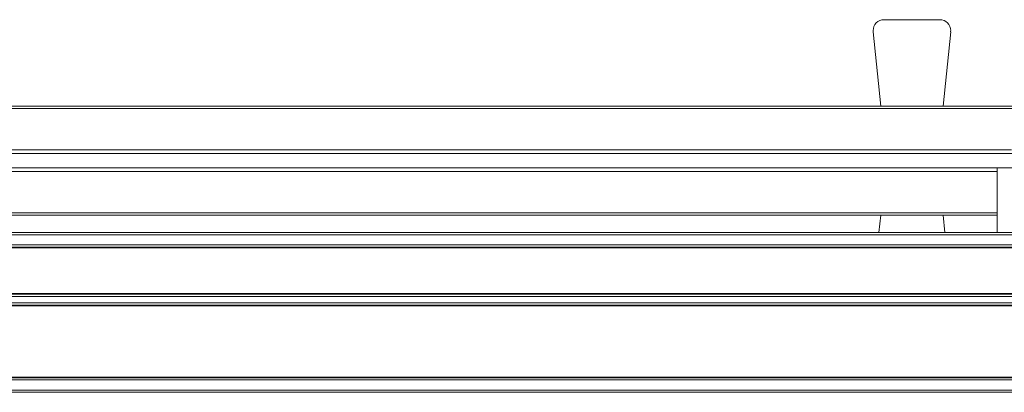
# Model space of a CAD drawing. Header units: millimetres. Extents: x 4007.392 to 4008.192, y 2941.547 to 2942.347.
# Tile 3 of 10: x 4007.984 to 4008.119, y 2941.548 to 2941.6. Entities that reach past the tile are written whole.
import ezdxf

# ---------------------------------------------------------------- set-up
doc = ezdxf.new("R2010")
doc.units = ezdxf.units.MM
doc.layers.add('SANINDUSA', color=3, linetype='Continuous')

msp = doc.modelspace()

# ---------------------------------------------------------------- linework, layer by layer
at = {"layer": 'SANINDUSA', "lineweight": 15}
for p, q in [((4008.10258, 2941.5996), (4008.11026, 2941.5996)), ((4008.10212, 2941.5877), (4008.10109, 2941.59795)), ((4008.11072, 2941.5877), (4008.11176, 2941.59795)), ((4007.80262, 2941.5877), (4008.14262, 2941.5877)), ((4008.14262, 2941.5874), (4007.80262, 2941.5874)), ((4007.82512, 2941.5817), (4008.12012, 2941.5817)), ((4007.80262, 2941.5812), (4008.14262, 2941.5812)), ((4007.80262, 2941.5792), (4008.14262, 2941.5792)), ((4008.11817, 2941.5787), (4007.82707, 2941.5787)), ((4008.11817, 2941.5792), (4008.11817, 2941.5703)), ((4007.82707, 2941.573), (4008.11817, 2941.573)), ((4008.11817, 2941.5727), (4007.82707, 2941.5727)), ((4008.10212, 2941.5727), (4008.10188, 2941.5703)), ((4008.11072, 2941.5727), (4008.11097, 2941.5703)), ((4007.43773, 2941.5703), (4008.16773, 2941.5703)), ((4007.43773, 2941.57), (4008.16773, 2941.57)), ((4008.16773, 2941.5686), (4007.43773, 2941.5686)), ((4008.16773, 2941.5683), (4007.43773, 2941.5683)), ((4008.16773, 2941.5682), (4007.43773, 2941.5682)), ((4007.43773, 2941.5619), (4008.16773, 2941.5619)), ((4007.43773, 2941.5618), (4008.16773, 2941.5618)), ((4007.43773, 2941.5615), (4008.16773, 2941.5615)), ((4008.16773, 2941.5606), (4007.43773, 2941.5606)), ((4008.16773, 2941.5603), (4007.43773, 2941.5603)), ((4008.16773, 2941.5602), (4007.43773, 2941.5602)), ((4007.43773, 2941.5504), (4008.16773, 2941.5504)), ((4008.16773, 2941.5503), (4007.43773, 2941.5503)), ((4008.16773, 2941.55), (4007.43773, 2941.55)), ((4008.16773, 2941.5486), (4007.43773, 2941.5486)), ((4008.16773, 2941.5483), (4007.43773, 2941.5483))]:
    msp.add_line(p, q, dxfattribs=at)
for centre, start, end in [((4008.10258, 2941.5981), 90, 180), ((4008.11026, 2941.5981), 0, 90), ((4008.10258, 2941.5981), 180, 185.7432), ((4008.11026, 2941.5981), 354.2568, 0)]:
    msp.add_arc(centre, 0.0015, start, end, dxfattribs=at)

doc.saveas('drawing.dxf')
